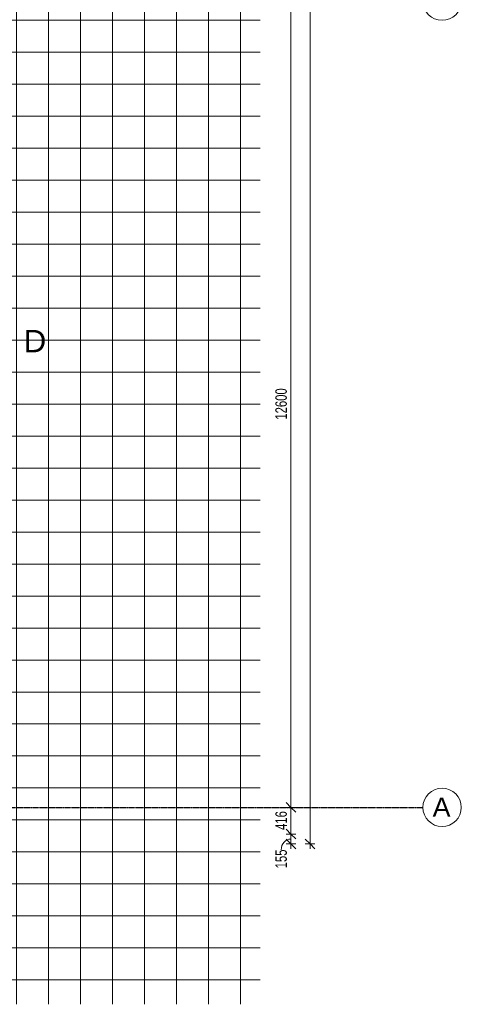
# Model space of a CAD drawing. Header units: millimetres. Extents: x -80560 to 110805, y -11020 to 52719.
# Tile 128 of 152: x 103905 to 110805, y 6923 to 22310. Entities that reach past the tile are written whole.
import ezdxf

# ---------------------------------------------------------------- set-up
doc = ezdxf.new("R2010")
doc.units = ezdxf.units.MM
doc.linetypes.add('CENTER2', pattern=[20, 8, -4, 4, -4])
for name, color, linetype, lineweight in [('A-ANNO-DIMS', 211, 'Continuous', 9), ('A-ANNO-DIMS-100', 211, 'Continuous', 9), ('A-FLOR-PATT', 8, 'Continuous', 18), ('G-ANNO-SYMB', 111, 'Continuous', 9), ('S-GRID', 1, 'Continuous', 9), ('S-GRID-IDEN', 1, 'Continuous', 9)]:
    doc.layers.add(name, color=color, linetype=linetype, lineweight=lineweight)
doc.styles.add('Arial_4', font='arial.ttf', dxfattribs={"height": 350})
doc.styles.add('Arial_5', font='arial.ttf', dxfattribs={"height": 300})
doc.styles.add('Arial_6', font='arial.ttf', dxfattribs={"width": 0.7, "height": 180})
doc.dimstyles.new('n3o_1_8', dxfattribs={"dimscale": 304.8, "dimtxt": 183.646692, "dimasz": 0.492126, "dimexe": 0.246063, "dimexo": 0.0625, "dimgap": 0.032808, "dimtad": 1, "dimdec": 0, "dimdsep": 46, "dimtxsty": 'Arial_6', "dimblk1": 'OBLIQUE', "dimblk2": 'OBLIQUE', "dimsah": 1, "dimcen": 0.09, "dimdle": 0.246063, "dimazin": 0, "dimtfac": 1, "dimtdec": 4, "dimtix": 1, "dimtmove": 0, "dimatfit": 3, "dimfxl": 0.246063, "dimfxlon": 1, "dimtvp": 1, "dimtolj": 1, "dimtzin": 0, "dimarcsym": 2})
doc.dimstyles.new('n3o_1_8_2', dxfattribs={"dimscale": 304.8, "dimtxt": 183.646692, "dimasz": 0.492126, "dimexe": 0.246063, "dimexo": 0.0625, "dimgap": 0.032808, "dimtad": 1, "dimdec": 0, "dimdsep": 46, "dimtxsty": 'Arial_6', "dimblk1": 'OBLIQUE', "dimblk2": 'OBLIQUE', "dimsah": 1, "dimcen": 0.09, "dimdle": 0.246063, "dimazin": 0, "dimtfac": 1, "dimtdec": 4, "dimtix": 1, "dimtmove": 1, "dimatfit": 3, "dimfxl": 0.246063, "dimfxlon": 1, "dimtvp": 1, "dimtolj": 1, "dimtzin": 0, "dimarcsym": 2})

# ---------------------------------------------------------------- blocks, each defined once
blk = doc.blocks.new('Leonardo College_EHA_1489_R18_CF_situatie_2020_rvt-1-DO_00 begane grond')
at = {"layer": 'A-FLOR-PATT', "lineweight": 9}
h = blk.add_hatch(dxfattribs=at)
h.set_pattern_fill('FP_24', color=43, style=0, pattern_type=2)
h.set_pattern_definition([(90, (80856.4, 25803.17), (-500, 3e-14), []), (180, (80856.4, 25803.17), (-6e-14, -500), [])])
h.paths.add_polyline_path([(78899, 37450), (78899, 37460), (78652, 37460), (78652, 37450), (78887, 37450)], flags=0)
h.paths.add_polyline_path([(78899, 35650), (78652, 35650), (78652, 35640), (78899, 35640)], flags=0)
h.paths.add_polyline_path([(77510, 6923), (82770, 6923), (82770, 48100), (78588, 48361), (78588, 48216), (79016, 48216), (79016, 46000), (78899, 46000), (78899, 46010), (78875, 46010), (78875, 43290), (78899, 43290), (78899, 43300), (79016, 43300), (79016, 41500), (78899, 41500), (78899, 41510), (78875, 41510), (78875, 40590), (78887, 40590), (78887, 40600), (79004, 40600), (79004, 39700), (78887, 39700), (78887, 39710), (78875, 39710), (78875, 37890), (78899, 37890), (78899, 37900), (79016, 37900), (79016, 37450), (78899, 37450), (78899, 35650), (79016, 35650), (79016, 34624), (77470, 34624), (77470, 31285), (77140, 31285), (77140, 31265), (77470, 31265), (77470, 28295), (77140, 28295), (77140, 28275), (77470, 28275), (77470, 25305), (77140, 25305), (77140, 25285), (77470, 25285), (77470, 22315), (77140, 22315), (77140, 22295), (77470, 22295), (77470, 19325), (77140, 19325), (77140, 19305), (77470, 19305), (77470, 16335), (77140, 16335), (77140, 16315), (77470, 16315), (77470, 13345), (77140, 13345), (77140, 13325), (77470, 13325), (77470, 9991), (77582, 9991), (77587, 9661), (77510, 9661), (77510, 9439), (77200, 9439), (77200, 6923)], flags=0)
h.paths.add_polyline_path([(78899, 34741), (78899, 34751), (77140, 34751), (77140, 34741), (78887, 34741)], flags=0)
h.paths.add_polyline_path([(78675, 37890), (78675, 39710), (78652, 39710), (78652, 37890), (78659, 37890)], flags=0)
h.paths.add_polyline_path([(78675, 40590), (78675, 41510), (78652, 41510), (78652, 40590), (78659, 40590)], flags=0)
h.paths.add_polyline_path([(78652, 43290), (78675, 43290), (78675, 46010), (78652, 46010), (78652, 43415)], flags=0)
blk = doc.blocks.new('Grid - r_3_0mm-316018-DO_00 begane grond')
at = {"layer": 'S-GRID-IDEN'}
blk.add_circle((0, 0), 3, dxfattribs=at)
blk = doc.blocks.new('DIMBLOCK74-DO_00 begane grond')
at = {"layer": 'A-ANNO-DIMS-100'}
for p, q in [((108442, 48371), (108367, 48446)), ((108367, 48371), (108517, 48371)), ((108442, 48371), (108367, 48371)), ((108442, 9354), (108442, 48446)), ((108442, 48371), (108517, 48296)), ((108442, 9429), (108367, 9504)), ((108367, 9429), (108517, 9429)), ((108442, 9429), (108367, 9429)), ((108442, 9429), (108517, 9354))]:
    blk.add_line(p, q, dxfattribs=at)
at = {"layer": 'A-ANNO-DIMS-100', "color": 0, "insert": (108199, 28660), "char_height": 180, "width": 576.37, "attachment_point": 1, "rotation": 90, "line_spacing_factor": 0.941778, "style": 'Arial_6'}
blk.add_mtext('38942', dxfattribs=at)
blk = doc.blocks.new('_Oblique')
at = {"color": 0, "linetype": 'ByBlock', "lineweight": -2}
blk.add_line((-0.5, -0.5), (0.5, 0.5), dxfattribs=at)
blk = doc.blocks.new('DIMBLOCK79-DO_00 begane grond')
at = {"layer": 'A-ANNO-DIMS-100'}
for p, q in [((108142, 22600), (108067, 22675)), ((108217, 22600), (108067, 22600)), ((108142, 22600), (108142, 10000)), ((108142, 22600), (108217, 22525)), ((108142, 22600), (108217, 22600)), ((108142, 10000), (108067, 10075)), ((108217, 10000), (108067, 10000)), ((108142, 10000), (108217, 9925)), ((108142, 10000), (108217, 10000))]:
    blk.add_line(p, q, dxfattribs=at)
at = {"layer": 'A-ANNO-DIMS-100', "color": 0, "insert": (107899, 16060), "char_height": 180, "width": 576.37, "attachment_point": 1, "rotation": 90, "line_spacing_factor": 0.941778, "style": 'Arial_6'}
blk.add_mtext('12600', dxfattribs=at)
blk = doc.blocks.new('DIMBLOCK80-DO_00 begane grond')
at = {"layer": 'A-ANNO-DIMS-100'}
for p, q in [((108142, 10000), (108067, 10075)), ((108217, 10000), (108067, 10000)), ((108142, 10000), (108142, 9584)), ((108142, 10000), (108217, 9925)), ((108142, 10000), (108217, 10000)), ((108142, 9584), (108067, 9659)), ((108067, 9584), (108217, 9584)), ((108142, 9584), (108067, 9584)), ((108142, 9584), (108217, 9509))]:
    blk.add_line(p, q, dxfattribs=at)
at = {"layer": 'A-ANNO-DIMS-100', "color": 0, "insert": (107899, 9648), "char_height": 180, "width": 345.82, "attachment_point": 1, "rotation": 90, "line_spacing_factor": 0.941778, "style": 'Arial_6'}
blk.add_mtext('416', dxfattribs=at)
blk = doc.blocks.new('DIMBLOCK81-DO_00 begane grond')
at = {"layer": 'A-ANNO-DIMS-100'}
for p, q in [((108142, 9584), (108067, 9659)), ((108067, 9584), (108217, 9584)), ((108142, 9584), (108067, 9584)), ((108142, 9584), (108142, 9354)), ((108142, 9584), (108217, 9509)), ((108142, 9429), (108067, 9504)), ((108067, 9429), (108217, 9429)), ((108142, 9429), (108067, 9429)), ((108142, 9429), (108217, 9354))]:
    blk.add_line(p, q, dxfattribs=at)
blk.add_ellipse((108142, 9336), major_axis=(0, 170), ratio=0.889593, start_param=0, end_param=1.570796, dxfattribs=at)
at = {"layer": 'A-ANNO-DIMS-100', "color": 0, "insert": (107899, 9048), "char_height": 180, "width": 345.82, "attachment_point": 1, "rotation": 90, "line_spacing_factor": 0.941778, "style": 'Arial_6'}
blk.add_mtext('155', dxfattribs=at)

msp = doc.modelspace()

# ---------------------------------------------------------------- linework, layer by layer
at = {"layer": 'S-GRID', "linetype": 'CENTER2', "lineweight": 25}
msp.add_line((29945.3, 10000), (110204.9, 10000), dxfattribs=at)

# ---------------------------------------------------------------- block references
at = {"color": 250, "lineweight": 5}
msp.add_blockref('Leonardo College_EHA_1489_R18_CF_situatie_2020_rvt-1-DO_00 begane grond', (24894.8, 0), dxfattribs=at)
at = {"layer": 'S-GRID-IDEN', "xscale": 99.99999999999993, "yscale": 99.99999999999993, "zscale": 99.99999999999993}
for p, rotation in [((110504.9, 22600), 90), ((110504.9, 10000), 269.9999999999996)]:
    msp.add_blockref('Grid - r_3_0mm-316018-DO_00 begane grond', p, dxfattribs=dict(at, rotation=rotation))

# ---------------------------------------------------------------- texts
at = {"layer": 'G-ANNO-SYMB', "insert": (103966.8, 17462.3), "char_height": 350, "width": 432.911, "attachment_point": 1, "style": 'Arial_4'}
msp.add_mtext('D', dxfattribs=at)
at = {"layer": 'S-GRID-IDEN', "insert": (110356.9, 10154.5), "char_height": 300, "width": 344.726, "attachment_point": 1, "style": 'Arial_5'}
msp.add_mtext('A', dxfattribs=at)

# ---------------------------------------------------------------- dimensions: what is measured, and where the dimension line sits
at = {"layer": 'A-ANNO-DIMS'}
for base, p1, p2, override, picture, middle in [((108442.2, 48371), (108367.2, 9429), (108367.2, 48371), {"dimpost": '<>', "dimfxl": 38942}, 'DIMBLOCK74-DO_00 begane grond', (108340.3, 28900)), ((108142.2, 10000), (108217.2, 22600), (108217.2, 10000), {"dimpost": '<>', "dimfxl": 12600}, 'DIMBLOCK79-DO_00 begane grond', (108040.3, 16300)), ((108142.2, 9584), (108217.2, 10000), (108067.2, 9584), {"dimpost": '<>', "dimfxl": 442.217141}, 'DIMBLOCK80-DO_00 begane grond', (108040.3, 9792))]:
    dim = msp.add_linear_dim(base=base, p1=p1, p2=p2, angle=90, dimstyle='n3o_1_8', override=override, dxfattribs=at)
    dim.commit()
    dim.dimension.update_dxf_attribs({"geometry": picture, "text_midpoint": middle})
dim = msp.add_linear_dim(base=(108142.2, 9429), p1=(108067.2, 9584), p2=(108067.2, 9429), angle=90, dimstyle='n3o_1_8_2', override={"dimpost": '<>', "dimfxl": 155}, dxfattribs=at)
dim.commit()
dim.dimension.update_dxf_attribs({"geometry": 'DIMBLOCK81-DO_00 begane grond', "text_midpoint": (108018.6, 9221.2), "dimtype": 160, "text_rotation": 90})

doc.saveas('drawing.dxf')
